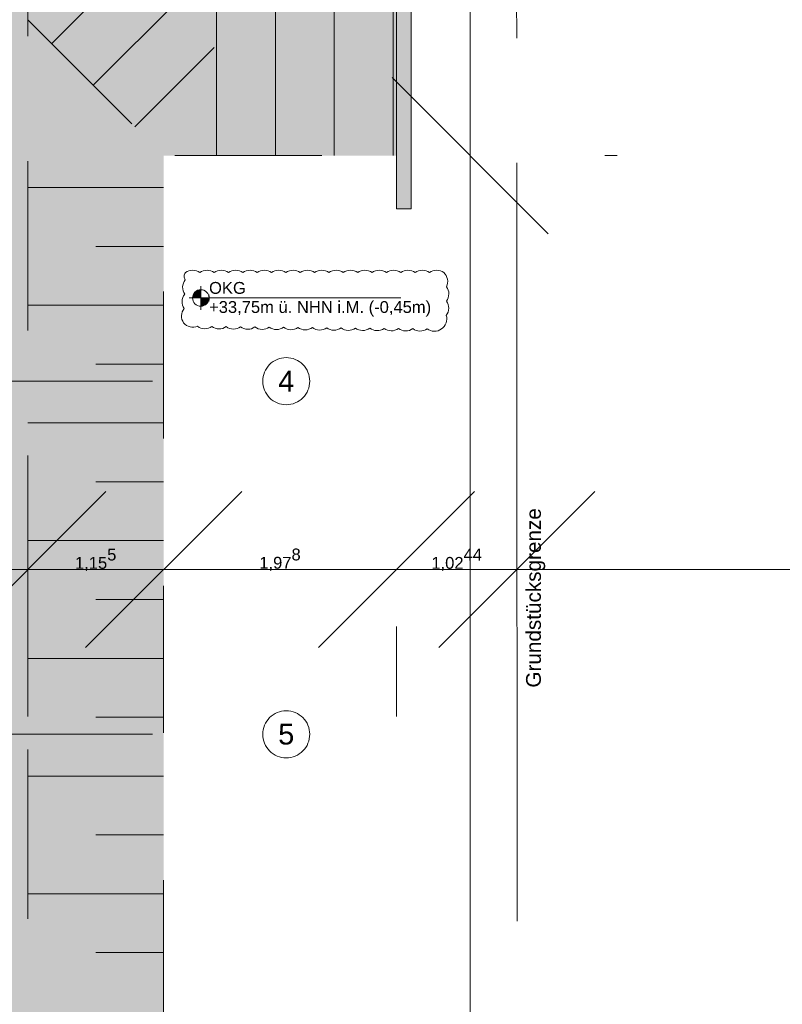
# Model space of a CAD drawing. Header units: metres. Extents: x -3716 to 31, y -1854 to 706.
# Tile 221 of 237: x -286 to -205, y 117 to 222. Entities that reach past the tile are written whole.
import ezdxf

# ---------------------------------------------------------------- set-up
doc = ezdxf.new("R2010")
doc.units = ezdxf.units.M
doc.header["$LTSCALE"] = 1.25
doc.header["$PDMODE"] = 1
doc.header["$PDSIZE"] = -2
for name, pattern in [('Linienart-53', [5.291531, 3.175, -1.058062, 0.352704, -0.705764]), ('Linienart-Gestrichelt mit Abstand', [6, 4, -2]), ('VW-01 Strichlinie kurz', [1.999894, 0.999947, -0.999947])]:
    doc.linetypes.add(name, pattern=pattern)
doc.layers.get('0').update_dxf_attribs({"lineweight": 25})
for name, color, linetype, lineweight in [('30 -32 Gründung-Baugrube', 7, 'VW-01 Strichlinie kurz', 9), ('70 -71 Achsen- 1 Gebäudeachsen', 7, 'Linienart-53', 18), ('70 -72 Beschriftung- 5 Höhenkoten', 7, 'Continuous', 15), ('Keine', 7, 'Continuous', 9), ('Keine-1', 7, 'Continuous', 15)]:
    doc.layers.add(name, color=color, linetype=linetype, lineweight=lineweight)
doc.layers.add('70 -76 Bemaßung- 2 Allgemein', color=7, linetype='Continuous', lineweight=5, true_color=0x6666cc)
doc.layers.add('70 -77 Revision- 2 Wolken', color=7, linetype='Continuous', lineweight=18, true_color=0x944cff)
doc.styles.add('Arial', font='arial.ttf')
doc.dimstyles.new('k+k_klein', dxfattribs={"dimtxt": 1.258608, "dimasz": 1.3255, "dimexe": 1.25, "dimexo": 3.75, "dimgap": 0.125, "dimtad": 1, "dimdec": 3, "dimtxsty": 'Arial', "dimblk": 'VW_SLASH', "dimblk1": 'VW_SLASH', "dimblk2": 'VW_SLASH', "dimcen": 0, "dimdle": 0.625, "dimadec": 3, "dimazin": 0, "dimtfac": 0.75, "dimtdec": 3, "dimtix": 1, "dimtmove": 0, "dimatfit": 0, "dimldrblk": 'VW_FILLEDARROW', "dimfxlon": 1, "dimfrac": 2, "dimtolj": 1, "dimarcsym": 0})

# ---------------------------------------------------------------- blocks, each defined once
blk = doc.blocks.new('Gruppe-33')
at = {"layer": '30 -32 Gründung-Baugrube', "color": 7, "transparency": 33554687}
for p, q in [((2.984, -18.302), (1.829, -18.302)), ((2.984, -18.802), (2.4065, -18.802)), ((2.984, -19.302), (1.829, -19.302)), ((2.984, -19.802), (2.4065, -19.802)), ((2.984, -20.302), (1.829, -20.302)), ((2.984, -20.802), (2.4065, -20.802)), ((2.984, -21.302), (1.829, -21.302)), ((2.984, -21.802), (2.4065, -21.802)), ((2.984, -22.302), (1.829, -22.302)), ((2.984, -22.802), (2.4065, -22.802)), ((2.984, -23.302), (1.829, -23.302)), ((2.984, -23.802), (2.4065, -23.802)), ((2.984, -24.302), (1.829, -24.302)), ((2.984, -24.802), (2.4065, -24.802))]:
    blk.add_line(p, q, dxfattribs=at)
blk = doc.blocks.new('Gruppe-34')
at = {"layer": '30 -32 Gründung-Baugrube', "color": 7, "transparency": 33554687}
for p, q in [((3.934, -18.0311), (3.934, -15.1811)), ((4.934, -18.0311), (4.934, -15.1811)), ((3.434, -18.0311), (3.434, -16.6061)), ((4.434, -18.0311), (4.434, -16.6061))]:
    blk.add_line(p, q, dxfattribs=at)
blk = doc.blocks.new('Gruppe-35')
at = {"layer": '30 -32 Gründung-Baugrube', "color": 7, "transparency": 33554687}
for p, q in [((2.3861, -17.4332), (4.6382, -15.1811)), ((2.0326, -17.0797), (2.9068, -16.2054)), ((2.7397, -17.7868), (3.4132, -17.1132))]:
    blk.add_line(p, q, dxfattribs=at)
blk = doc.blocks.new('Gruppe-153')
at = {"layer": '30 -32 Gründung-Baugrube', "color": 7, "transparency": 33554687}
for name in ['Gruppe-35', 'Gruppe-34', 'Gruppe-33']:
    blk.add_blockref(name, (0, 0), dxfattribs=at)
blk = doc.blocks.new('Änderungswolke-5')
at = {"layer": '70 -77 Revision- 2 Wolken', "transparency": 33554687, "flags": 128}
blk.add_lwpolyline([(-1.1075, 0.2275, -0.162278), (-1.0465, 0.2478, -0.162278), (-0.9856, 0.2275, -0.162278), (-0.9246, 0.2478, -0.162278), (-0.8637, 0.2275, -0.162278), (-0.8027, 0.2478, -0.162278), (-0.7417, 0.2275, -0.162278), (-0.6808, 0.2478, -0.162278), (-0.6198, 0.2275, -0.162278), (-0.5589, 0.2478, -0.162278), (-0.4979, 0.2275, -0.162278), (-0.4369, 0.2478, -0.162278), (-0.376, 0.2275, -0.162278), (-0.315, 0.2478, -0.162278), (-0.2541, 0.2275, -0.162278), (-0.1931, 0.2478, -0.162278), (-0.1321, 0.2275, -0.162278), (-0.0712, 0.2478, -0.162278), (-0.0102, 0.2275, -0.162278), (0.0507, 0.2478, -0.162278), (0.1117, 0.2275, -0.162278), (0.1727, 0.2478, -0.162278), (0.2336, 0.2275, -0.162278), (0.2946, 0.2478, -0.162278), (0.3555, 0.2275, -0.162278), (0.4165, 0.2478, -0.162278), (0.4775, 0.2275, -0.162278), (0.5384, 0.2478, -0.162278), (0.5994, 0.2275, -0.162278), (0.6603, 0.2478, -0.162278), (0.7213, 0.2275, -0.162278), (0.7823, 0.2478, -0.162278), (0.8432, 0.2275, -0.162278), (0.9042, 0.2478, -0.162278), (0.9651, 0.2275, -0.162278), (1.0261, 0.2478, -0.162278), (1.0871, 0.2275, -0.162278), (1.1185, 0.1715, -0.162278), (1.1101, 0.1078, -0.162278), (1.13, 0.0467, -0.162278), (1.1092, -0.0141, -0.162278), (1.129, -0.0753, -0.162278), (1.1082, -0.1361, -0.162278), (1.107, -0.2003, -0.162278), (1.0674, -0.251, -0.162278), (1.0063, -0.2706, -0.162278), (0.9455, -0.2496, -0.162278), (0.8843, -0.2693, -0.162278), (0.8236, -0.2483, -0.162278), (0.7624, -0.268, -0.162278), (0.7017, -0.247, -0.162278), (0.6405, -0.2667, -0.162278), (0.5798, -0.2457, -0.162278), (0.5186, -0.2654, -0.162278), (0.4579, -0.2444, -0.162278), (0.3967, -0.264, -0.162278), (0.336, -0.2431, -0.162278), (0.2748, -0.2627, -0.162278), (0.214, -0.2417, -0.162278), (0.1529, -0.2614, -0.162278), (0.0921, -0.2404, -0.162278), (0.031, -0.2601, -0.162278), (-0.0298, -0.2391, -0.162278), (-0.091, -0.2588, -0.162278), (-0.1517, -0.2378, -0.162278), (-0.2129, -0.2575, -0.162278), (-0.2736, -0.2365, -0.162278), (-0.3348, -0.2562, -0.162278), (-0.3955, -0.2352, -0.162278), (-0.4567, -0.2548, -0.162278), (-0.5174, -0.2339, -0.162278), (-0.5786, -0.2535, -0.162278), (-0.6393, -0.2325, -0.162278), (-0.7005, -0.2522, -0.162278), (-0.7613, -0.2312, -0.162278), (-0.8224, -0.2509, -0.162278), (-0.8832, -0.2299, -0.162278), (-0.9443, -0.2496, -0.162278), (-1.0051, -0.2286, -0.162278), (-1.0691, -0.2336, -0.162278), (-1.1234, -0.1992, -0.162278), (-1.1415, -0.1376, -0.162278), (-1.1189, -0.0774, -0.162278), (-1.1369, -0.0157, -0.162278), (-1.1143, 0.0444, -0.162278), (-1.1324, 0.1061, -0.162278), (-1.1098, 0.1663, -0.162278), (-1.1188, 0.1973, -0.162278), (-1.1075, 0.2275)], format="xyb", close=True, dxfattribs=at)
blk = doc.blocks.new('Gruppe-211')
at = {"layer": '70 -72 Beschriftung- 5 Höhenkoten', "linetype": 'Continuous', "lineweight": 0}
h = blk.add_hatch(color=7, dxfattribs=at)
edge = h.paths.add_edge_path()
edge.add_arc((3.3, -19.24), 0.07, 90, 180)
edge.add_line((3.23, -19.24), (3.3, -19.24))
edge.add_line((3.3, -19.24), (3.3, -19.17))
at = {"layer": '70 -72 Beschriftung- 5 Höhenkoten'}
blk.add_line((3.3, -19.34), (3.3, -19.14), dxfattribs=at)
at = {"layer": '70 -72 Beschriftung- 5 Höhenkoten', "flags": 128}
for points in [[(3.3, -19.17, 0.414214), (3.23, -19.24), (3.3, -19.24)], [(3.23, -19.24, 0.414214), (3.3, -19.31), (3.3, -19.24)]]:
    blk.add_lwpolyline(points, format="xyb", close=True, dxfattribs=at)
at = {"color": 255, "linetype": 'Continuous'}
blk.add_wipeout([(3.37, -19.24), (3.6865, -19.24), (3.6865, -19.0777), (3.37, -19.0777)], dxfattribs=at).dxf.layer = '70 -72 Beschriftung- 5 Höhenkoten'
at = {"layer": '70 -72 Beschriftung- 5 Höhenkoten', "insert": (3.37, -19.1044), "char_height": 0.10069, "attachment_point": 1, "line_spacing_factor": 0.96878, "style": 'Arial'}
blk.add_mtext('OKG', dxfattribs=at)
at = {"color": 255, "linetype": 'Continuous'}
blk.add_wipeout([(3.37, -19.4023), (5.2666, -19.4023), (5.2666, -19.24), (3.37, -19.24)], dxfattribs=at).dxf.layer = '70 -72 Beschriftung- 5 Höhenkoten'
at = {"layer": '70 -72 Beschriftung- 5 Höhenkoten', "linetype": 'Continuous', "lineweight": 0}
h = blk.add_hatch(color=7, dxfattribs=at)
edge = h.paths.add_edge_path()
edge.add_arc((3.3, -19.24), 0.07, 270, 360)
edge.add_line((3.37, -19.24), (3.3, -19.24))
edge.add_line((3.3, -19.24), (3.3, -19.31))
at = {"layer": '70 -72 Beschriftung- 5 Höhenkoten'}
blk.add_line((3.2, -19.24), (5.0001, -19.24), dxfattribs=at)
at = {"layer": '70 -72 Beschriftung- 5 Höhenkoten', "flags": 128}
for points in [[(3.37, -19.24, 0.414214), (3.3, -19.17), (3.3, -19.24)], [(3.3, -19.31, 0.414214), (3.37, -19.24), (3.3, -19.24)]]:
    blk.add_lwpolyline(points, format="xyb", close=True, dxfattribs=at)
at = {"layer": '70 -77 Revision- 2 Wolken'}
blk.add_blockref('Änderungswolke-5', (4.2775, -19.2525), dxfattribs=at)
at = {"layer": '70 -72 Beschriftung- 5 Höhenkoten', "insert": (3.37, -19.2667), "char_height": 0.100689, "attachment_point": 1, "line_spacing_factor": 0.96878, "style": 'Arial'}
blk.add_mtext('+33,75m ü. NHN i.M. (-0,45m)', dxfattribs=at)
blk = doc.blocks.new('VW_SLASH')
at = {"color": 0, "linetype": 'ByBlock', "lineweight": -2, "transparency": 16777216}
blk.add_line((0.4715, 0), (-1, 0), dxfattribs=at)
at = {"color": 0, "lineweight": 5, "transparency": 16777216, "flags": 128}
blk.add_lwpolyline([(0.5004, 0.5004), (-0.5004, -0.5004)], dxfattribs=at)
blk = doc.blocks.new('*D517')
at = {"layer": '70 -76 Bemaßung- 2 Allgemein', "color": 0, "lineweight": -2}
for p, q in [((7.1151, -15.1811), (6.8385, -15.1811)), ((5.5885, -16.7056), (5.5885, -16.5066)), ((6.734, -18.0311), (6.8385, -18.0311))]:
    blk.add_line(p, q, dxfattribs=at)
at = {"layer": 'Defpoints', "color": 0}
for p in [(3.3651, -15.1811), (5.5885, -15.1811), (2.984, -18.0311)]:
    blk.add_point(p, dxfattribs=at)
at = {"layer": '70 -76 Bemaßung- 2 Allgemein', "color": 0, "lineweight": -2, "xscale": 1.32550048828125, "yscale": 1.32550048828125, "zscale": 1.32550048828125}
for p, rotation in [((5.5885, -15.1811), 90), ((5.5885, -18.0311), 270)]:
    blk.add_blockref('VW_SLASH', p, dxfattribs=dict(at, rotation=rotation))
at = {"layer": '70 -76 Bemaßung- 2 Allgemein', "color": 0, "insert": (5.523, -16.6061), "char_height": 0.10069, "attachment_point": 5, "rotation": 90, "style": 'Arial'}
blk.add_mtext('\\A1;2,85', dxfattribs=at)
blk = doc.blocks.new('VW_FILLEDARROW')
at = {"linetype": 'Continuous', "lineweight": 0, "transparency": 16777216}
blk.add_hatch(color=0, dxfattribs=at).paths.add_polyline_path([(-2.8289, 0.758), (0, 0), (-2.8289, -0.758)])
at = {"color": 0, "lineweight": 5, "transparency": 16777216, "flags": 128}
blk.add_lwpolyline([(-2.8289, 0.758), (0, 0), (-2.8289, -0.758)], close=True, dxfattribs=at)
blk = doc.blocks.new('*D518')
at = {"layer": '70 -76 Bemaßung- 2 Allgemein', "color": 0, "lineweight": -2}
for p, q in [((6.734, -18.0311), (6.8385, -18.0311)), ((5.5885, -38.1215), (5.5885, -19.3566)), ((6.971, -39.447), (6.8385, -39.447))]:
    blk.add_line(p, q, dxfattribs=at)
at = {"layer": 'Defpoints', "color": 0}
for p in [(2.984, -18.0311), (5.5885, -18.0311), (3.221, -39.447)]:
    blk.add_point(p, dxfattribs=at)
at = {"layer": '70 -76 Bemaßung- 2 Allgemein', "color": 0, "lineweight": -2, "xscale": 1.32550048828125, "yscale": 1.32550048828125, "zscale": 1.32550048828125}
for p, rotation in [((5.5885, -18.0311), 90), ((5.5885, -39.447), 270)]:
    blk.add_blockref('VW_SLASH', p, dxfattribs=dict(at, rotation=rotation))
at = {"layer": '70 -76 Bemaßung- 2 Allgemein', "color": 0, "insert": (5.5054, -28.7391), "char_height": 0.100689, "attachment_point": 5, "rotation": 90, "style": 'Arial'}
blk.add_mtext('\\A1;21,41\\S59^ ;', dxfattribs=at)
blk = doc.blocks.new('*D586')
at = {"layer": '70 -76 Bemaßung- 2 Allgemein', "color": 0, "lineweight": -2}
for p, q in [((1.829, -20.6261), (1.829, -22.797)), ((-0.2965, -21.547), (-1.622, -21.547)), ((1.829, -21.547), (1.029, -21.547)), ((3.1545, -21.547), (4.48, -21.547)), ((1.029, -25.1795), (1.029, -22.797))]:
    blk.add_line(p, q, dxfattribs=at)
at = {"layer": 'Defpoints', "color": 0}
for p in [(1.829, -16.8761), (1.029, -21.4295), (1.029, -21.547)]:
    blk.add_point(p, dxfattribs=at)
at = {"layer": '70 -76 Bemaßung- 2 Allgemein', "color": 0, "lineweight": -2, "xscale": 1.32550048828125, "yscale": 1.32550048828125, "zscale": 1.32550048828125}
blk.add_blockref('VW_SLASH', (1.029, -21.547), dxfattribs=at)
at = {"layer": '70 -76 Bemaßung- 2 Allgemein', "color": 0, "lineweight": -2, "xscale": 1.32550048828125, "yscale": 1.32550048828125, "zscale": 1.32550048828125, "rotation": 180}
blk.add_blockref('VW_SLASH', (1.829, -21.547), dxfattribs=at)
at = {"layer": '70 -76 Bemaßung- 2 Allgemein', "color": 0, "insert": (1.429, -21.4906), "char_height": 0.10069, "attachment_point": 5, "style": 'Arial'}
blk.add_mtext('\\A1;80', dxfattribs=at)
blk = doc.blocks.new('*D587')
at = {"layer": '70 -76 Bemaßung- 2 Allgemein', "color": 0, "lineweight": -2}
for p, q in [((1.829, -20.6261), (1.829, -22.797)), ((0.5035, -21.547), (-0.822, -21.547)), ((2.984, -21.547), (1.829, -21.547)), ((4.3095, -21.547), (5.635, -21.547)), ((2.984, -21.7811), (2.984, -22.797))]:
    blk.add_line(p, q, dxfattribs=at)
at = {"layer": 'Defpoints', "color": 0}
for p in [(1.829, -16.8761), (2.984, -18.0311), (1.829, -21.547)]:
    blk.add_point(p, dxfattribs=at)
at = {"layer": '70 -76 Bemaßung- 2 Allgemein', "color": 0, "lineweight": -2, "xscale": 1.32550048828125, "yscale": 1.32550048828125, "zscale": 1.32550048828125}
blk.add_blockref('VW_SLASH', (1.829, -21.547), dxfattribs=at)
at = {"layer": '70 -76 Bemaßung- 2 Allgemein', "color": 0, "lineweight": -2, "xscale": 1.32550048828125, "yscale": 1.32550048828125, "zscale": 1.32550048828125, "rotation": 180}
blk.add_blockref('VW_SLASH', (2.984, -21.547), dxfattribs=at)
at = {"layer": '70 -76 Bemaßung- 2 Allgemein', "color": 0, "insert": (2.4065, -21.4648), "char_height": 0.100689, "attachment_point": 5, "style": 'Arial'}
blk.add_mtext('\\A1;1,15\\S5^ ;', dxfattribs=at)
blk = doc.blocks.new('*D588')
at = {"layer": '70 -76 Bemaßung- 2 Allgemein', "color": 0, "lineweight": -2}
for p, q in [((1.6585, -21.547), (0.333, -21.547)), ((4.962, -21.547), (2.984, -21.547)), ((6.2875, -21.547), (7.613, -21.547)), ((2.984, -21.7811), (2.984, -22.797)), ((4.962, -22.0311), (4.962, -22.797))]:
    blk.add_line(p, q, dxfattribs=at)
at = {"layer": 'Defpoints', "color": 0}
for p in [(2.984, -18.0311), (4.962, -18.2811), (2.984, -21.547)]:
    blk.add_point(p, dxfattribs=at)
at = {"layer": '70 -76 Bemaßung- 2 Allgemein', "color": 0, "lineweight": -2, "xscale": 1.32550048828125, "yscale": 1.32550048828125, "zscale": 1.32550048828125}
blk.add_blockref('VW_SLASH', (2.984, -21.547), dxfattribs=at)
at = {"layer": '70 -76 Bemaßung- 2 Allgemein', "color": 0, "lineweight": -2, "xscale": 1.32550048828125, "yscale": 1.32550048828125, "zscale": 1.32550048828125, "rotation": 180}
blk.add_blockref('VW_SLASH', (4.962, -21.547), dxfattribs=at)
at = {"layer": '70 -76 Bemaßung- 2 Allgemein', "color": 0, "insert": (3.973, -21.4639), "char_height": 0.100689, "attachment_point": 5, "style": 'Arial'}
blk.add_mtext('\\A1;1,97\\S8^ ;', dxfattribs=at)
blk = doc.blocks.new('*D589')
at = {"layer": '70 -76 Bemaßung- 2 Allgemein', "color": 0, "lineweight": -2}
for p, q in [((5.9864, -18.0923), (5.9864, -20.297)), ((3.6365, -21.547), (2.311, -21.547)), ((5.9864, -21.547), (4.962, -21.547)), ((7.3119, -21.547), (8.6374, -21.547)), ((4.962, -22.0311), (4.962, -22.797))]:
    blk.add_line(p, q, dxfattribs=at)
at = {"layer": 'Defpoints', "color": 0}
for p in [(4.962, -18.2811), (4.962, -21.547), (5.9864, -21.8423)]:
    blk.add_point(p, dxfattribs=at)
at = {"layer": '70 -76 Bemaßung- 2 Allgemein', "color": 0, "lineweight": -2, "xscale": 1.32550048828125, "yscale": 1.32550048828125, "zscale": 1.32550048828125}
blk.add_blockref('VW_SLASH', (4.962, -21.547), dxfattribs=at)
at = {"layer": '70 -76 Bemaßung- 2 Allgemein', "color": 0, "lineweight": -2, "xscale": 1.32550048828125, "yscale": 1.32550048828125, "zscale": 1.32550048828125, "rotation": 180}
blk.add_blockref('VW_SLASH', (5.9864, -21.547), dxfattribs=at)
at = {"layer": '70 -76 Bemaßung- 2 Allgemein', "color": 0, "insert": (5.4742, -21.465), "char_height": 0.100689, "attachment_point": 5, "style": 'Arial'}
blk.add_mtext('\\A1;1,02\\S44^ ;', dxfattribs=at)
blk = doc.blocks.new('_Achsen (3D)')
at = {"color": 255, "transparency": 33554687}
for points in [[(4.226, -19.947), (4.225, -19.9666), (4.2222, -19.9861), (4.2174, -20.0051), (4.2108, -20.0236), (4.2024, -20.0413), (4.1923, -20.0582), (4.1806, -20.0739), (4.1674, -20.0885), (4.1529, -20.1016), (4.1371, -20.1133), (4.1203, -20.1234), (4.1025, -20.1318), (4.0841, -20.1384), (4.065, -20.1432), (4.0456, -20.1461), (4.026, -20.147), (4.0064, -20.1461), (3.987, -20.1432), (3.9679, -20.1384), (3.9495, -20.1318), (3.9317, -20.1234), (3.9149, -20.1133), (3.8991, -20.1016), (3.8846, -20.0885), (3.8714, -20.0739), (3.8597, -20.0582), (3.8496, -20.0413), (3.8412, -20.0236), (3.8346, -20.0051), (3.8298, -19.9861), (3.827, -19.9666), (3.826, -19.947), (3.827, -19.9274), (3.8298, -19.908), (3.8346, -19.889), (3.8412, -19.8705), (3.8496, -19.8528), (3.8597, -19.8359), (3.8714, -19.8202), (3.8846, -19.8056), (3.8991, -19.7924), (3.9149, -19.7807), (3.9317, -19.7707), (3.9495, -19.7623), (3.9679, -19.7557), (3.987, -19.7509), (4.0064, -19.748), (4.026, -19.747), (4.0456, -19.748), (4.065, -19.7509), (4.0841, -19.7557), (4.1025, -19.7623), (4.1203, -19.7707), (4.1371, -19.7807), (4.1529, -19.7924), (4.1674, -19.8056), (4.1806, -19.8202), (4.1923, -19.8359), (4.2024, -19.8528), (4.2108, -19.8705), (4.2174, -19.889), (4.2222, -19.908), (4.225, -19.9274)], [(4.226, -22.947), (4.225, -22.9666), (4.2222, -22.9861), (4.2174, -23.0051), (4.2108, -23.0236), (4.2024, -23.0413), (4.1923, -23.0582), (4.1806, -23.0739), (4.1674, -23.0885), (4.1529, -23.1016), (4.1371, -23.1133), (4.1203, -23.1234), (4.1025, -23.1318), (4.0841, -23.1384), (4.065, -23.1432), (4.0456, -23.1461), (4.026, -23.147), (4.0064, -23.1461), (3.987, -23.1432), (3.9679, -23.1384), (3.9495, -23.1318), (3.9317, -23.1234), (3.9149, -23.1133), (3.8991, -23.1016), (3.8846, -23.0885), (3.8714, -23.0739), (3.8597, -23.0582), (3.8496, -23.0413), (3.8412, -23.0236), (3.8346, -23.0051), (3.8298, -22.9861), (3.827, -22.9666), (3.826, -22.947), (3.827, -22.9274), (3.8298, -22.908), (3.8346, -22.889), (3.8412, -22.8705), (3.8496, -22.8528), (3.8597, -22.8359), (3.8714, -22.8202), (3.8846, -22.8056), (3.8991, -22.7924), (3.9149, -22.7807), (3.9317, -22.7707), (3.9495, -22.7623), (3.9679, -22.7557), (3.987, -22.7509), (4.0064, -22.748), (4.026, -22.747), (4.0456, -22.748), (4.065, -22.7509), (4.0841, -22.7557), (4.1025, -22.7623), (4.1203, -22.7707), (4.1371, -22.7807), (4.1529, -22.7924), (4.1674, -22.8056), (4.1806, -22.8202), (4.1923, -22.8359), (4.2024, -22.8528), (4.2108, -22.8705), (4.2174, -22.889), (4.2222, -22.908), (4.225, -22.9274)]]:
    blk.add_wipeout(points, dxfattribs=at).dxf.layer = 'Keine'
at = {"layer": '70 -71 Achsen- 1 Gebäudeachsen', "transparency": 33554687}
for p, q in [((-179.668, -19.947), (3.826, -19.947)), ((-179.668, -22.947), (3.826, -22.947))]:
    blk.add_line(p, q, dxfattribs=at)
at = {"layer": 'Keine', "transparency": 33554687, "flags": 128}
for points in [[(4.226, -19.947), (4.225, -19.9666), (4.2222, -19.9861), (4.2174, -20.0051), (4.2108, -20.0236), (4.2024, -20.0413), (4.1923, -20.0582), (4.1806, -20.0739), (4.1674, -20.0885), (4.1529, -20.1016), (4.1371, -20.1133), (4.1203, -20.1234), (4.1025, -20.1318), (4.0841, -20.1384), (4.065, -20.1432), (4.0456, -20.1461), (4.026, -20.147), (4.0064, -20.1461), (3.987, -20.1432), (3.9679, -20.1384), (3.9495, -20.1318), (3.9317, -20.1234), (3.9149, -20.1133), (3.8991, -20.1016), (3.8846, -20.0885), (3.8714, -20.0739), (3.8597, -20.0582), (3.8496, -20.0413), (3.8412, -20.0236), (3.8346, -20.0051), (3.8298, -19.9861), (3.827, -19.9666), (3.826, -19.947), (3.827, -19.9274), (3.8298, -19.908), (3.8346, -19.889), (3.8412, -19.8705), (3.8496, -19.8528), (3.8597, -19.8359), (3.8714, -19.8202), (3.8846, -19.8056), (3.8991, -19.7924), (3.9149, -19.7807), (3.9317, -19.7707), (3.9495, -19.7623), (3.9679, -19.7557), (3.987, -19.7509), (4.0064, -19.748), (4.026, -19.747), (4.0456, -19.748), (4.065, -19.7509), (4.0841, -19.7557), (4.1025, -19.7623), (4.1203, -19.7707), (4.1371, -19.7807), (4.1529, -19.7924), (4.1674, -19.8056), (4.1806, -19.8202), (4.1923, -19.8359), (4.2024, -19.8528), (4.2108, -19.8705), (4.2174, -19.889), (4.2222, -19.908), (4.225, -19.9274)], [(4.226, -22.947), (4.225, -22.9666), (4.2222, -22.9861), (4.2174, -23.0051), (4.2108, -23.0236), (4.2024, -23.0413), (4.1923, -23.0582), (4.1806, -23.0739), (4.1674, -23.0885), (4.1529, -23.1016), (4.1371, -23.1133), (4.1203, -23.1234), (4.1025, -23.1318), (4.0841, -23.1384), (4.065, -23.1432), (4.0456, -23.1461), (4.026, -23.147), (4.0064, -23.1461), (3.987, -23.1432), (3.9679, -23.1384), (3.9495, -23.1318), (3.9317, -23.1234), (3.9149, -23.1133), (3.8991, -23.1016), (3.8846, -23.0885), (3.8714, -23.0739), (3.8597, -23.0582), (3.8496, -23.0413), (3.8412, -23.0236), (3.8346, -23.0051), (3.8298, -22.9861), (3.827, -22.9666), (3.826, -22.947), (3.827, -22.9274), (3.8298, -22.908), (3.8346, -22.889), (3.8412, -22.8705), (3.8496, -22.8528), (3.8597, -22.8359), (3.8714, -22.8202), (3.8846, -22.8056), (3.8991, -22.7924), (3.9149, -22.7807), (3.9317, -22.7707), (3.9495, -22.7623), (3.9679, -22.7557), (3.987, -22.7509), (4.0064, -22.748), (4.026, -22.747), (4.0456, -22.748), (4.065, -22.7509), (4.0841, -22.7557), (4.1025, -22.7623), (4.1203, -22.7707), (4.1371, -22.7807), (4.1529, -22.7924), (4.1674, -22.8056), (4.1806, -22.8202), (4.1923, -22.8359), (4.2024, -22.8528), (4.2108, -22.8705), (4.2174, -22.889), (4.2222, -22.908), (4.225, -22.9274)]]:
    blk.add_lwpolyline(points, close=True, dxfattribs=at)
at = {"layer": 'Keine', "transparency": 33554687, "char_height": 0.1762, "attachment_point": 5, "line_spacing_factor": 0.970891, "style": 'Arial'}
for s, insert in [('4', (4.026, -19.947)), ('5', (4.026, -22.947))]:
    blk.add_mtext(s, dxfattribs=dict(at, insert=insert))
blk = doc.blocks.new('Gruppe-492')
at = {"layer": '70 -76 Bemaßung- 2 Allgemein'}
for base, p1, p2, text, picture, middle in [((5.58847, -15.18114), (2.984, -18.03114), (3.36511, -15.18114), '2,85', '*D517', (5.523, -16.60614)), ((5.58847, -18.03114), (3.221, -39.44704), (2.984, -18.03114), '21,41\\S59^ ;', '*D518', (5.50536, -28.73909))]:
    dim = blk.add_linear_dim(base=base, p1=p1, p2=p2, angle=270, text=text, dimstyle='k+k_klein', override={"dimtxt": 0.100689, "dimgap": 0.005, "dimdec": 4, "dimpost": '<>', "dimtxsty": 'Arial', "dimtmove": 2}, dxfattribs=at)
    dim.commit()
    dim.dimension.update_dxf_attribs({"geometry": picture, "text_midpoint": middle})
blk = doc.blocks.new('Gruppe-495')
at = {"layer": '70 -76 Bemaßung- 2 Allgemein'}
for base, p1, p2, text, picture, middle in [((1.029, -21.54704), (1.829, -16.87614), (1.029, -21.42953), '80', '*D586', (1.429, -21.49064)), ((1.829, -21.54704), (2.984, -18.03114), (1.829, -16.87614), '1,15\\S5^ ;', '*D587', (2.4065, -21.46485)), ((2.984, -21.54704), (4.962, -18.28114), (2.984, -18.03114), '1,97\\S8^ ;', '*D588', (3.973, -21.46394)), ((4.962, -21.54704), (5.98645, -21.84232), (4.962, -18.28114), '1,02\\S44^ ;', '*D589', (5.47422, -21.46505))]:
    dim = blk.add_linear_dim(base=base, p1=p1, p2=p2, text=text, dimstyle='k+k_klein', override={"dimtxt": 0.100689, "dimgap": 0.005, "dimdec": 4, "dimpost": '<>', "dimtxsty": 'Arial', "dimtmove": 2}, dxfattribs=at)
    dim.commit()
    dim.dimension.update_dxf_attribs({"geometry": picture, "text_midpoint": middle})
blk = doc.blocks.new('_Feinplanum 2D (2D)')
at = {"layer": '30 -32 Gründung-Baugrube', "linetype": 'Continuous', "lineweight": 0, "true_color": 0xfffdee}
h = blk.add_hatch(color=7, dxfattribs=at)
h.paths.add_polyline_path([(3.234, 2.208), (3.234, -3.2548), (2.984, -4.1878), (2.984, -7.2829), (4.962, -7.2829), (4.962, -10.1329), (2.654, -10.1329), (2.654, -15.1811), (4.962, -15.1811), (4.962, -18.0311), (2.984, -18.0311), (2.984, -43.352), (-34.7423, -43.352), (-34.7423, -45.1048), (-41.1823, -45.1048), (-41.1823, -44.674), (-49.9647, -44.674), (-49.9647, -43.352), (-84.2423, -43.352), (-84.2423, -45.104), (-90.6823, -45.104), (-90.6823, -44.674), (-99.4647, -44.674), (-99.4647, -43.352), (-160.8923, -43.352), (-160.8923, -45.104), (-167.3323, -45.104), (-167.3323, -44.674), (-176.1147, -44.674), (-176.1147, -43.352), (-179.176, -43.352), (-179.176, 2.208), (-156.666, 2.208), (-156.666, 2.5549), (-146.5259, 2.5549), (-146.5259, 2.208), (-52.841, 2.208), (-52.841, 2.398), (-26.376, 2.398), (-26.376, 2.208)])
h.paths.add_polyline_path([(-178.021, 1.053), (-178.021, -42.197), (-174.1147, -42.197), (-174.1147, -42.674), (-171.8747, -42.674), (-171.8747, -42.2278), (-169.9414, -42.2278), (-169.9414, -42.674), (-167.7014, -42.674), (-167.7014, -42.197), (-165.3323, -42.197), (-165.3323, -43.104), (-162.8923, -43.104), (-162.8923, -42.197), (-97.4647, -42.197), (-97.4647, -42.674), (-95.2247, -42.674), (-95.2247, -42.197), (-93.2914, -42.197), (-93.2914, -42.674), (-91.0514, -42.674), (-91.0514, -42.197), (-88.6823, -42.197), (-88.6823, -43.104), (-86.2423, -43.104), (-86.2423, -42.1969), (-53.0011, -42.1969), (-53.0011, -41.897), (-52.9989, -41.897), (-52.9989, -42.1969), (-47.9647, -42.197), (-47.9647, -42.674), (-45.7247, -42.674), (-45.7247, -42.197), (-43.7914, -42.197), (-43.7914, -42.674), (-41.5514, -42.674), (-41.5514, -42.197), (-39.1823, -42.197), (-39.1823, -43.104), (-36.7423, -43.104), (-36.7423, -42.197), (-16.7111, -42.197), (-16.7111, -42.1962), (-13.6303, -42.197), (1.829, -42.197), (1.829, -4.0357), (2.079, -3.1027), (2.079, 1.053), (-16.7111, 1.053), (-27.531, 1.053), (-27.531, 1.243), (-51.686, 1.243), (-51.686, 1.053), (-53.0011, 1.053), (-88.896, 1.053), (-106.641, 1.053), (-147.6809, 1.053), (-147.6809, 1.3999), (-155.511, 1.3999), (-155.511, 1.053)])
at = {"layer": '30 -32 Gründung-Baugrube', "linetype": 'Continuous', "lineweight": 0}
h = blk.add_hatch(color=254, dxfattribs=at)
h.paths.add_polyline_path([(-52.9989, -42.1969), (-53.0011, -42.1969), (-86.2423, -42.1969), (-86.2423, -43.104), (-88.6823, -43.104), (-88.6823, -42.1969), (-88.896, -42.1969), (-88.896, -42.197), (-91.0514, -42.197), (-91.0514, -42.674), (-93.2914, -42.674), (-93.2914, -42.197), (-95.2247, -42.197), (-95.2247, -42.674), (-97.4647, -42.674), (-97.4647, -42.197), (-162.8923, -42.197), (-162.8923, -43.104), (-165.3323, -43.104), (-165.3323, -42.197), (-167.7014, -42.197), (-167.7014, -42.674), (-169.9414, -42.674), (-169.9414, -42.197), (-171.8747, -42.197), (-171.8747, -42.674), (-174.1147, -42.674), (-174.1147, -42.197), (-178.021, -42.197), (-178.021, 1.053), (-106.641, 1.053), (-88.896, 1.053), (-53.0011, 1.053), (-16.7111, 1.053), (2.079, 1.053), (2.079, -3.1027), (1.829, -4.0357), (1.829, -42.197), (-13.6303, -42.197), (-16.7111, -42.1962), (-16.7111, -42.197), (-36.7423, -42.197), (-36.7423, -43.104), (-39.1823, -43.104), (-39.1823, -42.197), (-41.5514, -42.197), (-41.5514, -42.674), (-43.7914, -42.674), (-43.7914, -42.197), (-45.7247, -42.197), (-45.7247, -42.674), (-47.9647, -42.674), (-47.9647, -42.197)])
h.paths.add_polyline_path([(-106.641, 0.253), (-177.221, 0.253), (-177.221, -41.397), (-174.1147, -41.397), (-174.1147, -40.677), (-171.8747, -40.677), (-171.8747, -41.397), (-169.9414, -41.397), (-169.9414, -40.677), (-167.7014, -40.677), (-167.7014, -41.397), (-165.3323, -41.397), (-165.3323, -40.004), (-162.8923, -40.004), (-162.8923, -41.397), (-97.4647, -41.397), (-97.4647, -40.677), (-95.2247, -40.677), (-95.2247, -41.397), (-93.2914, -41.397), (-93.2914, -40.677), (-91.0514, -40.677), (-91.0514, -41.397), (-88.896, -41.397), (-88.896, -41.3969), (-88.6823, -41.3969), (-88.6823, -40.004), (-86.2423, -40.004), (-86.2423, -41.3969), (-71.5461, -41.3969), (-71.5461, 0.253), (-88.896, 0.253)])
h.paths.add_polyline_path([(-70.7461, -41.3969), (-53.0011, -41.3969), (-52.9989, -41.3969), (-47.9647, -41.397), (-47.9647, -40.677), (-45.7247, -40.677), (-45.7247, -41.397), (-43.7914, -41.397), (-43.7914, -40.677), (-41.5514, -40.677), (-41.5514, -41.397), (-39.1823, -41.397), (-39.1823, -40.004), (-36.7423, -40.004), (-36.7423, -41.397), (-16.7111, -41.397), (-16.7111, -41.3976), (1.029, -41.397), (1.029, -3.9304), (1.279, -2.9974), (1.279, 0.253), (-16.7111, 0.253), (-53.0011, 0.253), (-70.7461, 0.253)])
at = {"layer": '30 -32 Gründung-Baugrube', "linetype": 'Continuous', "lineweight": 0, "transparency": 33554687}
blk.add_hatch(color=252, dxfattribs=at).paths.add_polyline_path([(4.962, -6.832), (5.0885, -6.832), (5.0885, -18.482), (4.962, -18.482)])
at = {"layer": '30 -32 Gründung-Baugrube'}
blk.add_line((1.829, -16.8761), (2.984, -18.0311), dxfattribs=at)
at = {"layer": '30 -32 Gründung-Baugrube', "flags": 128}
for points in [[(3.234, 2.208), (3.234, -3.2548), (2.984, -4.1878), (2.984, -7.2829), (4.962, -7.2829), (4.962, -10.1329), (2.654, -10.1329), (2.654, -15.1811), (4.962, -15.1811), (4.962, -18.0311), (2.984, -18.0311), (2.984, -43.352), (-34.7423, -43.352), (-34.7423, -45.1048), (-41.1823, -45.1048), (-41.1823, -44.674), (-49.9647, -44.674), (-49.9647, -43.352), (-84.2423, -43.352), (-84.2423, -45.104), (-90.6823, -45.104), (-90.6823, -44.674), (-99.4647, -44.674), (-99.4647, -43.352), (-160.8923, -43.352), (-160.8923, -45.104), (-167.3323, -45.104), (-167.3323, -44.674), (-176.1147, -44.674), (-176.1147, -43.352), (-179.176, -43.352), (-179.176, 2.208), (-156.666, 2.208), (-156.666, 2.5549), (-146.5259, 2.5549), (-146.5259, 2.208), (-52.841, 2.208), (-52.841, 2.398), (-26.376, 2.398), (-26.376, 2.208)], [(-178.021, 1.053), (-178.021, -42.197), (-174.1147, -42.197), (-174.1147, -42.674), (-171.8747, -42.674), (-171.8747, -42.2278), (-169.9414, -42.2278), (-169.9414, -42.674), (-167.7014, -42.674), (-167.7014, -42.197), (-165.3323, -42.197), (-165.3323, -43.104), (-162.8923, -43.104), (-162.8923, -42.197), (-97.4647, -42.197), (-97.4647, -42.674), (-95.2247, -42.674), (-95.2247, -42.197), (-93.2914, -42.197), (-93.2914, -42.674), (-91.0514, -42.674), (-91.0514, -42.197), (-88.6823, -42.197), (-88.6823, -43.104), (-86.2423, -43.104), (-86.2423, -42.1969), (-53.0011, -42.1969), (-53.0011, -41.897), (-52.9989, -41.897), (-52.9989, -42.1969), (-47.9647, -42.197), (-47.9647, -42.674), (-45.7247, -42.674), (-45.7247, -42.197), (-43.7914, -42.197), (-43.7914, -42.674), (-41.5514, -42.674), (-41.5514, -42.197), (-39.1823, -42.197), (-39.1823, -43.104), (-36.7423, -43.104), (-36.7423, -42.197), (-16.7111, -42.197), (-16.7111, -42.1962), (-13.6303, -42.197), (1.829, -42.197), (1.829, -4.0357), (2.079, -3.1027), (2.079, 1.053), (-16.7111, 1.053), (-27.531, 1.053), (-27.531, 1.243), (-51.686, 1.243), (-51.686, 1.053), (-53.0011, 1.053), (-88.896, 1.053), (-106.641, 1.053), (-147.6809, 1.053), (-147.6809, 1.3999), (-155.511, 1.3999), (-155.511, 1.053)], [(-52.9989, -42.1969), (-53.0011, -42.1969), (-86.2423, -42.1969), (-86.2423, -43.104), (-88.6823, -43.104), (-88.6823, -42.1969), (-88.896, -42.1969), (-88.896, -42.197), (-91.0514, -42.197), (-91.0514, -42.674), (-93.2914, -42.674), (-93.2914, -42.197), (-95.2247, -42.197), (-95.2247, -42.674), (-97.4647, -42.674), (-97.4647, -42.197), (-162.8923, -42.197), (-162.8923, -43.104), (-165.3323, -43.104), (-165.3323, -42.197), (-167.7014, -42.197), (-167.7014, -42.674), (-169.9414, -42.674), (-169.9414, -42.197), (-171.8747, -42.197), (-171.8747, -42.674), (-174.1147, -42.674), (-174.1147, -42.197), (-178.021, -42.197), (-178.021, 1.053), (-106.641, 1.053), (-88.896, 1.053), (-53.0011, 1.053), (-16.7111, 1.053), (2.079, 1.053), (2.079, -3.1027), (1.829, -4.0357), (1.829, -42.197), (-13.6303, -42.197), (-16.7111, -42.1962), (-16.7111, -42.197), (-36.7423, -42.197), (-36.7423, -43.104), (-39.1823, -43.104), (-39.1823, -42.197), (-41.5514, -42.197), (-41.5514, -42.674), (-43.7914, -42.674), (-43.7914, -42.197), (-45.7247, -42.197), (-45.7247, -42.674), (-47.9647, -42.674), (-47.9647, -42.197)]]:
    blk.add_lwpolyline(points, close=True, dxfattribs=at)
at = {"layer": '30 -32 Gründung-Baugrube', "color": 7, "linetype": 'Continuous', "lineweight": 9, "transparency": 33554687, "flags": 128}
blk.add_lwpolyline([(4.962, -6.832), (5.0885, -6.832), (5.0885, -18.482), (4.962, -18.482)], close=True, dxfattribs=at)
at = {"layer": '30 -32 Gründung-Baugrube', "color": 7}
blk.add_blockref('Gruppe-153', (0, 0), dxfattribs=at)
at = {"layer": '30 -32 Gründung-Baugrube', "color": 1, "true_color": 0xff0000, "insert": (6.0639, -22.5504), "char_height": 0.125861, "attachment_point": 1, "rotation": 90, "line_spacing_factor": 0.970891, "style": 'Arial'}
blk.add_mtext('Grundstücksgrenze', dxfattribs=at)
at = {"layer": '70 -72 Beschriftung- 5 Höhenkoten', "color": 7}
blk.add_blockref('Gruppe-211', (0, 0), dxfattribs=at)
at = {"layer": 'Keine-1', "color": 1, "linetype": 'Linienart-Gestrichelt mit Abstand', "lineweight": 9, "true_color": 0xff0000, "flags": 128}
blk.add_lwpolyline([(6.04, -134.7091), (4.1077, -139.3729), (2.4302, -143.2696), (0.229, -148.1893), (-1.944, -152.8505), (-2.5699, -154.1598), (-4.3667, -157.8402, -0.121867), (-4.9876, -158.5733), (-24.2077, -172.4558, 0.234343), (-30.8142, -181.8811), (-30.8142, -181.8811, -0.138275), (-50.0419, -181.3207), (-50.0419, -181.3207), (-63.534, -176.9372), (-98.5281, -165.5067), (-148.4236, -149.2973), (-209.6821, -128.6206), (-249.4976, -116.7407), (-271.8563, -111.0798), (-272.6337, -110.3024), (-272.6337, -44.2032), (-268.3991, 0.151), (-267.4663, 0.1501), (-197.7548, 0.1499), (5.976, 0.15), (6.0061, -63.1601)], format="xyb", close=True, dxfattribs=at)
at = {"layer": '70 -76 Bemaßung- 2 Allgemein'}
for name in ['Gruppe-492', 'Gruppe-495']:
    blk.add_blockref(name, (0, 0), dxfattribs=at)

msp = doc.modelspace()

# ---------------------------------------------------------------- block references
at = {"layer": 'Keine', "color": 1, "xscale": 12.5, "yscale": 12.5, "zscale": 12.5}
msp.add_blockref('_Feinplanum 2D (2D)', (-307.66, 432.49), dxfattribs=at)

# ---------------------------------------------------------------- next in the draw order: block references
msp.add_blockref('_Achsen (3D)', (-307.66, 432.49), dxfattribs=at)

doc.saveas('drawing.dxf')
